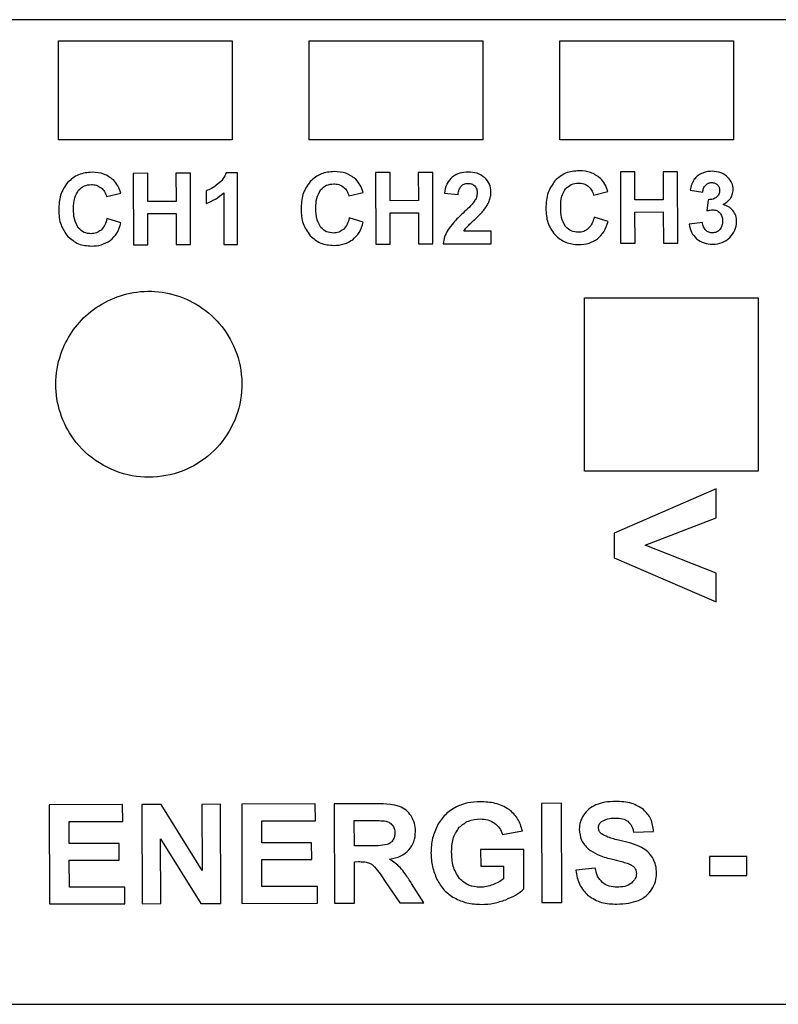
# Model space of a CAD drawing. Header units: millimetres. Extents: x -109 to 103, y 0 to 40.
# Tile 2 of 4: x -51 to -21, y 0 to 40. Entities that reach past the tile are written whole.
import ezdxf

# ---------------------------------------------------------------- set-up
doc = ezdxf.new("R2010")
doc.units = ezdxf.units.MM
doc.layers.get('0').update_dxf_attribs({"linetype": 'CONTINUOUS'})

msp = doc.modelspace()

# ---------------------------------------------------------------- linework, layer by layer
for p, q in [((-42.634, 33.729), (-43.082, 33.728)), ((-42.626, 30.837), (-42.634, 33.729)), ((-43.897, 32.996), (-43.896, 32.495)), ((-28.277, 32.83), (-27.702, 32.969)), ((-24.39, 33.032), (-23.881, 32.947)), ((-47.91, 32.771), (-47.335, 32.91)), ((-43.184, 32.916), (-43.178, 30.836)), ((-38.143, 32.799), (-37.568, 32.938)), ((-34.283, 32.9), (-33.733, 32.847)), ((-23.66, 32.643), (-23.719, 32.193)), ((-47.323, 31.704), (-47.888, 31.881)), ((-37.557, 31.732), (-38.121, 31.909)), ((-27.69, 31.763), (-28.255, 31.94)), ((-32.409, 31.379), (-33.505, 31.376)), ((-32.407, 30.867), (-32.409, 31.379)), ((-23.893, 31.723), (-24.427, 31.657)), ((-43.178, 30.836), (-42.626, 30.837)), ((-34.342, 30.861), (-32.407, 30.867)), ((-37.029, 8.284), (-38.729, 8.279)), ((-38.729, 8.279), (-38.718, 4.279)), ((-37.92, 7.605), (-37.289, 7.606)), ((-37.917, 6.59), (-37.92, 7.605)), ((-31.945, 7.041), (-31.143, 7.193)), ((-26.669, 7.135), (-25.861, 7.173)), ((-37.319, 6.591), (-37.917, 6.59)), ((-31.089, 6.446), (-32.83, 6.441)), ((-32.83, 6.441), (-32.828, 5.767)), ((-31.085, 4.852), (-31.089, 6.446)), ((-37.915, 5.951), (-37.751, 5.952)), ((-37.91, 4.281), (-37.915, 5.951)), ((-32.828, 5.767), (-31.903, 5.769)), ((-31.903, 5.769), (-31.902, 5.262)), ((-28.209, 5.687), (-28.994, 5.609)), ((-36.674, 5.155), (-36.087, 4.286)), ((-35.121, 4.289), (-35.612, 5.068)), ((-38.718, 4.279), (-37.91, 4.281)), ((-36.087, 4.286), (-35.121, 4.289))]:
    msp.add_line(p, q)
msp.add_lwpolyline([(-105.596, 32.55), (-105.596, 7.55), (-105.596, 6.55), (-108.596, 6.55), (-108.596, 1.7, 0.414214), (-107.096, 0.2), (101.118, 0.2, 0.414214), (102.618, 1.7), (102.618, 6.55), (99.618, 6.55), (99.618, 7.55), (99.618, 32.55), (99.618, 33.55), (102.618, 33.55), (102.618, 39.9), (-108.596, 39.9), (-108.596, 33.55), (-105.596, 33.55)], format="xyb", close=True)
for points in [[(-42.839, 39.053), (-42.839, 35.053), (-49.839, 35.053), (-49.839, 39.053)], [(-39.739, 35.053), (-39.739, 39.053), (-32.739, 39.053), (-32.739, 35.053)], [(-29.639, 35.053), (-29.639, 39.053), (-22.639, 39.053), (-22.639, 35.053)], [(-24.893, 33.771), (-25.474, 33.769), (-25.471, 32.636), (-26.611, 32.633), (-26.614, 33.766), (-27.195, 33.764), (-27.187, 30.884), (-26.605, 30.886), (-26.609, 32.145), (-25.47, 32.149), (-25.466, 30.889), (-24.885, 30.891)], [(-46.242, 32.086), (-45.103, 32.089), (-45.099, 30.83), (-44.517, 30.832), (-44.526, 33.712), (-45.107, 33.71), (-45.104, 32.576), (-46.243, 32.573), (-46.247, 33.707), (-46.828, 33.705), (-46.82, 30.825), (-46.238, 30.827)], [(-37.053, 30.853), (-36.472, 30.855), (-36.476, 32.114), (-35.336, 32.118), (-35.332, 30.858), (-34.751, 30.86), (-34.759, 33.74), (-35.341, 33.738), (-35.338, 32.605), (-36.477, 32.601), (-36.48, 33.735), (-37.062, 33.733)], [(-21.65, 28.69), (-21.65, 21.69), (-28.65, 21.69), (-28.65, 28.69)], [(-27.449, 18.208), (-23.333, 16.426), (-23.335, 17.584), (-26.205, 18.717), (-23.338, 19.818), (-23.34, 20.985), (-27.45, 19.199)], [(-49.412, 7.571), (-47.254, 7.577), (-47.256, 8.254), (-50.222, 8.246), (-50.21, 4.246), (-47.168, 4.254), (-47.17, 4.928), (-49.404, 4.922), (-49.408, 6.01), (-47.399, 6.016), (-47.401, 6.69), (-49.409, 6.684)], [(-44.056, 5.592), (-45.701, 8.259), (-46.486, 8.256), (-46.475, 4.256), (-45.724, 4.259), (-45.732, 6.867), (-44.112, 4.263), (-43.301, 4.266), (-43.313, 8.266), (-44.063, 8.263)], [(-41.647, 6.707), (-41.649, 7.594), (-39.491, 7.6), (-39.493, 8.277), (-42.459, 8.268), (-42.447, 4.268), (-39.405, 4.277), (-39.407, 4.951), (-41.642, 4.944), (-41.645, 6.033), (-39.637, 6.039), (-39.639, 6.713)], [(-29.567, 8.305), (-30.375, 8.303), (-30.363, 4.303), (-29.555, 4.305)], [(-23.604, 6.156), (-23.602, 5.39), (-22.096, 5.394), (-22.098, 6.161)]]:
    msp.add_lwpolyline(points, close=True)
for points in [[(-48.49, 33.749), (-48.68, 33.734), (-48.87, 33.719), (-49.037, 33.648)], [(-28.857, 33.809), (-29.047, 33.794), (-29.237, 33.779), (-29.404, 33.708)], [(-49.037, 33.648), (-49.193, 33.581), (-49.33, 33.465), (-49.466, 33.349)], [(-39.27, 33.677), (-39.427, 33.61), (-39.556, 33.499), (-39.699, 33.377)], [(-32.475, 33.271), (-32.516, 33.365), (-32.587, 33.447), (-32.659, 33.528)], [(-29.404, 33.708), (-29.561, 33.641), (-29.697, 33.525), (-29.833, 33.408)], [(-22.851, 33.53), (-22.948, 33.609), (-23.033, 33.68), (-23.137, 33.723)], [(-49.037, 33.021), (-48.963, 33.09), (-48.893, 33.155), (-48.808, 33.194)], [(-39.271, 33.049), (-39.197, 33.118), (-39.127, 33.184), (-39.042, 33.222)], [(-34.198, 33.261), (-34.247, 33.151), (-34.265, 33.026), (-34.283, 32.9)], [(-33.616, 33.193), (-33.578, 33.224), (-33.54, 33.254), (-33.497, 33.272)], [(-33.497, 33.272), (-33.449, 33.291), (-33.395, 33.294), (-33.342, 33.298)], [(-32.413, 32.957), (-32.424, 33.066), (-32.434, 33.175), (-32.475, 33.271)], [(-29.404, 33.08), (-29.33, 33.149), (-29.26, 33.215), (-29.175, 33.253)], [(-23.23, 32.862), (-23.25, 32.817), (-23.283, 32.781), (-23.318, 32.741)], [(-23.466, 32.235), (-23.414, 32.23), (-23.363, 32.225), (-23.317, 32.205)], [(-23.317, 32.205), (-23.271, 32.185), (-23.232, 32.149), (-23.193, 32.114)], [(-22.582, 31.411), (-22.537, 31.519), (-22.525, 31.64), (-22.514, 31.762)], [(-48.809, 31.325), (-48.894, 31.363), (-48.963, 31.43), (-49.036, 31.498)], [(-39.043, 31.353), (-39.127, 31.392), (-39.197, 31.458), (-39.269, 31.527)], [(-29.177, 31.385), (-29.261, 31.423), (-29.332, 31.49), (-29.403, 31.558)], [(-28.892, 31.327), (-28.991, 31.336), (-29.091, 31.345), (-29.177, 31.385)], [(-22.789, 31.115), (-22.709, 31.209), (-22.628, 31.303), (-22.582, 31.411)], [(-49.461, 31.16), (-49.323, 31.042), (-49.194, 30.932), (-49.04, 30.867)], [(-39.695, 31.188), (-39.561, 31.075), (-39.428, 30.961), (-39.273, 30.896)], [(-29.828, 31.22), (-29.69, 31.102), (-29.561, 30.992), (-29.407, 30.927)], [(-23.326, 31.337), (-23.373, 31.315), (-23.428, 31.31), (-23.483, 31.304)], [(-39.273, 30.896), (-39.114, 30.828), (-38.932, 30.814), (-38.751, 30.799)], [(-25.972, 7.668), (-26.039, 7.811), (-26.151, 7.932), (-26.263, 8.053)], [(-33.688, 7.336), (-33.572, 7.434), (-33.456, 7.532), (-33.322, 7.588)], [(-33.322, 7.588), (-33.178, 7.65), (-33.013, 7.662), (-32.847, 7.674)], [(-25.861, 7.173), (-25.881, 7.346), (-25.901, 7.519), (-25.972, 7.668)], [(-28.854, 7.26), (-28.838, 7.107), (-28.821, 6.954), (-28.761, 6.821)], [(-28.082, 7.317), (-28.077, 7.366), (-28.072, 7.415), (-28.051, 7.456)], [(-28.052, 7.185), (-28.071, 7.224), (-28.077, 7.27), (-28.082, 7.317)], [(-27.962, 7.074), (-27.997, 7.109), (-28.032, 7.143), (-28.052, 7.185)], [(-28.761, 6.821), (-28.699, 6.685), (-28.592, 6.571), (-28.484, 6.456)], [(-33.312, 5.006), (-33.447, 5.065), (-33.562, 5.168), (-33.678, 5.272)], [(-26.598, 5.269), (-26.631, 5.201), (-26.688, 5.146), (-26.746, 5.09)], [(-26.549, 5.476), (-26.559, 5.404), (-26.568, 5.332), (-26.598, 5.269)], [(-32.848, 4.918), (-33.009, 4.931), (-33.171, 4.944), (-33.312, 5.006)]]:
    msp.add_open_spline(points, degree=3)
for points, knots in [([(-47.631, 33.439), (-47.753, 33.53), (-48.008, 33.719), (-48.325, 33.739), (-48.49, 33.749)], [-0.1034764, -0.1034764, -0.1034764, -0.1034764, -0.0539088, 0, 0, 0, 0]), ([(-38.724, 33.778), (-38.908, 33.763), (-39.093, 33.748), (-39.26, 33.681), (-39.265, 33.679), (-39.27, 33.677)], [0, 0, 0, 0, 0.06164864, 0.06164864, 0.06350561, 0.06350561, 0.06350561, 0.06350561]), ([(-37.864, 33.468), (-38, 33.569), (-38.119, 33.657), (-38.406, 33.758), (-38.565, 33.768), (-38.724, 33.778)], [0, 0, 0, 0, 0.0564908, 0.0564908, 0.1127988, 0.1127988, 0.1127988, 0.1127988]), ([(-33.329, 33.756), (-33.446, 33.749), (-33.562, 33.743), (-33.779, 33.677), (-33.87, 33.621), (-33.977, 33.556)], [0, 0, 0, 0, 0.03888286, 0.03888286, 0.0779245, 0.0779245, 0.0779245, 0.0779245]), ([(-32.659, 33.528), (-32.768, 33.606), (-32.858, 33.67), (-33.083, 33.744), (-33.206, 33.75), (-33.329, 33.756)], [0, 0, 0, 0, 0.04487145, 0.04487145, 0.08939261, 0.08939261, 0.08939261, 0.08939261]), ([(-27.998, 33.499), (-28.134, 33.6), (-28.252, 33.688), (-28.54, 33.789), (-28.699, 33.799), (-28.857, 33.809)], [0, 0, 0, 0, 0.0564908, 0.0564908, 0.1127988, 0.1127988, 0.1127988, 0.1127988]), ([(-23.504, 33.787), (-23.578, 33.784), (-23.652, 33.78), (-23.795, 33.75), (-23.86, 33.725), (-23.933, 33.696)], [0, 0, 0, 0, 0.02469849, 0.02469849, 0.04944, 0.04944, 0.04944, 0.04944]), ([(-23.137, 33.723), (-23.141, 33.725), (-23.145, 33.726), (-23.259, 33.77), (-23.381, 33.779), (-23.504, 33.787)], [0.0418221, 0.0418221, 0.0418221, 0.0418221, 0.04341542, 0.04341542, 0.08672212, 0.08672212, 0.08672212, 0.08672212]), ([(-49.466, 33.349), (-49.594, 33.164), (-49.698, 33.016), (-49.816, 32.64), (-49.825, 32.435), (-49.834, 32.231)], [0, 0, 0, 0, 0.0750985, 0.0750985, 0.149436, 0.149436, 0.149436, 0.149436]), ([(-47.335, 32.91), (-47.367, 33.008), (-47.399, 33.106), (-47.496, 33.285), (-47.556, 33.354), (-47.631, 33.439)], [0, 0, 0, 0, 0.03443763, 0.03443763, 0.06921504, 0.06921504, 0.06921504, 0.06921504]), ([(-43.082, 33.728), (-43.121, 33.641), (-43.203, 33.462), (-43.351, 33.333), (-43.428, 33.266)], [-0.06479705, -0.06479705, -0.06479705, -0.06479705, -0.03358996, 0, 0, 0, 0]), ([(-39.699, 33.377), (-39.828, 33.192), (-39.931, 33.044), (-40.05, 32.668), (-40.058, 32.463), (-40.067, 32.259)], [0, 0, 0, 0, 0.0750985, 0.0750985, 0.1494359, 0.1494359, 0.1494359, 0.1494359]), ([(-37.568, 32.938), (-37.6, 33.036), (-37.632, 33.135), (-37.73, 33.313), (-37.79, 33.382), (-37.864, 33.468)], [0, 0, 0, 0, 0.03443761, 0.03443761, 0.069215, 0.069215, 0.069215, 0.069215]), ([(-33.977, 33.556), (-34.055, 33.472), (-34.141, 33.38), (-34.193, 33.272), (-34.198, 33.261)], [-0.08208604, -0.08208604, -0.08208604, -0.08208604, -0.04493547, -0.04104302, -0.04104302, -0.04104302, -0.04104302]), ([(-29.833, 33.408), (-29.94, 33.254), (-30.174, 32.919), (-30.191, 32.51), (-30.201, 32.29)], [-0.1331921, -0.1331921, -0.1331921, -0.1331921, -0.0717141, 0, 0, 0, 0]), ([(-27.702, 32.969), (-27.736, 33.075), (-27.8, 33.272), (-27.935, 33.427), (-27.998, 33.499)], [-0.06803744, -0.06803744, -0.06803744, -0.06803744, -0.03145565, 0, 0, 0, 0]), ([(-24.231, 33.45), (-24.265, 33.39), (-24.339, 33.259), (-24.372, 33.112), (-24.39, 33.032)], [-0.04992156, -0.04992156, -0.04992156, -0.04992156, -0.02713865, 0, 0, 0, 0]), ([(-23.933, 33.696), (-23.991, 33.665), (-24.049, 33.634), (-24.149, 33.552), (-24.188, 33.504), (-24.231, 33.45)], [0, 0, 0, 0, 0.02193067, 0.02193067, 0.04389615, 0.04389615, 0.04389615, 0.04389615]), ([(-22.647, 33.051), (-22.658, 33.145), (-22.667, 33.231), (-22.736, 33.39), (-22.793, 33.46), (-22.851, 33.53)], [0, 0, 0, 0, 0.03152782, 0.03152782, 0.06301549, 0.06301549, 0.06301549, 0.06301549]), ([(-49.235, 32.276), (-49.233, 32.428), (-49.229, 32.694), (-49.095, 32.923), (-49.037, 33.021)], [-0.08693858, -0.08693858, -0.08693858, -0.08693858, -0.03735131, 0, 0, 0, 0]), ([(-48.808, 33.194), (-48.807, 33.194), (-48.806, 33.195), (-48.718, 33.234), (-48.618, 33.243), (-48.518, 33.252)], [0.03375057, 0.03375057, 0.03375057, 0.03375057, 0.03425224, 0.03425224, 0.06849022, 0.06849022, 0.06849022, 0.06849022]), ([(-48.518, 33.252), (-48.447, 33.248), (-48.376, 33.243), (-48.244, 33.201), (-48.187, 33.164), (-48.124, 33.124)], [0, 0, 0, 0, 0.02383297, 0.02383297, 0.04770661, 0.04770661, 0.04770661, 0.04770661]), ([(-48.124, 33.124), (-48.074, 33.076), (-47.972, 32.977), (-47.931, 32.841), (-47.91, 32.771)], [-0.04656695, -0.04656695, -0.04656695, -0.04656695, -0.02392543, 0, 0, 0, 0]), ([(-43.428, 33.266), (-43.507, 33.206), (-43.652, 33.097), (-43.82, 33.028), (-43.897, 32.996)], [-0.06029462, -0.06029462, -0.06029462, -0.06029462, -0.02751081, 0, 0, 0, 0]), ([(-39.468, 32.304), (-39.466, 32.437), (-39.465, 32.57), (-39.403, 32.824), (-39.347, 32.919), (-39.271, 33.049)], [0, 0, 0, 0, 0.04441989, 0.04441989, 0.09021302, 0.09021302, 0.09021302, 0.09021302]), ([(-39.042, 33.222), (-39.041, 33.223), (-39.039, 33.223), (-38.951, 33.262), (-38.852, 33.271), (-38.752, 33.28)], [0.03375064, 0.03375064, 0.03375064, 0.03375064, 0.0342524, 0.0342524, 0.06849052, 0.06849052, 0.06849052, 0.06849052]), ([(-38.752, 33.28), (-38.681, 33.276), (-38.609, 33.272), (-38.477, 33.229), (-38.421, 33.193), (-38.358, 33.152)], [0, 0, 0, 0, 0.02383294, 0.02383294, 0.04770654, 0.04770654, 0.04770654, 0.04770654]), ([(-38.358, 33.152), (-38.304, 33.1), (-38.255, 33.053), (-38.184, 32.935), (-38.164, 32.867), (-38.143, 32.799)], [0, 0, 0, 0, 0.02483375, 0.02483375, 0.04963178, 0.04963178, 0.04963178, 0.04963178]), ([(-33.733, 32.847), (-33.727, 32.919), (-33.717, 33.044), (-33.647, 33.148), (-33.616, 33.193)], [-0.04120108, -0.04120108, -0.04120108, -0.04120108, -0.01780195, 0, 0, 0, 0]), ([(-33.342, 33.298), (-33.291, 33.295), (-33.24, 33.293), (-33.148, 33.261), (-33.111, 33.233), (-33.067, 33.2)], [0, 0, 0, 0, 0.01696921, 0.01696921, 0.03405274, 0.03405274, 0.03405274, 0.03405274]), ([(-33.067, 33.2), (-33.033, 33.153), (-33.005, 33.116), (-32.973, 33.021), (-32.97, 32.969), (-32.967, 32.916)], [0, 0, 0, 0, 0.01925817, 0.01925817, 0.03832255, 0.03832255, 0.03832255, 0.03832255]), ([(-32.482, 32.586), (-32.462, 32.646), (-32.421, 32.766), (-32.416, 32.893), (-32.413, 32.957)], [-0.04205987, -0.04205987, -0.04205987, -0.04205987, -0.02118019, 0, 0, 0, 0]), ([(-29.602, 32.335), (-29.6, 32.487), (-29.596, 32.754), (-29.462, 32.982), (-29.404, 33.08)], [-0.08693856, -0.08693856, -0.08693856, -0.08693856, -0.03735129, 0, 0, 0, 0]), ([(-29.175, 33.253), (-29.174, 33.254), (-29.173, 33.254), (-29.085, 33.293), (-28.985, 33.302), (-28.885, 33.312)], [0.03375035, 0.03375035, 0.03375035, 0.03375035, 0.03425182, 0.03425182, 0.06848938, 0.06848938, 0.06848938, 0.06848938]), ([(-28.885, 33.312), (-28.814, 33.307), (-28.743, 33.303), (-28.611, 33.261), (-28.554, 33.224), (-28.491, 33.183)], [0, 0, 0, 0, 0.02383296, 0.02383296, 0.04770658, 0.04770658, 0.04770658, 0.04770658]), ([(-28.491, 33.183), (-28.441, 33.135), (-28.339, 33.036), (-28.298, 32.9), (-28.277, 32.83)], [-0.04656697, -0.04656697, -0.04656697, -0.04656697, -0.02392545, 0, 0, 0, 0]), ([(-23.881, 32.947), (-23.873, 33), (-23.865, 33.053), (-23.825, 33.15), (-23.796, 33.187), (-23.76, 33.234)], [0, 0, 0, 0, 0.01792099, 0.01792099, 0.03604771, 0.03604771, 0.03604771, 0.03604771]), ([(-23.76, 33.234), (-23.724, 33.263), (-23.689, 33.292), (-23.609, 33.325), (-23.564, 33.329), (-23.518, 33.333)], [0, 0, 0, 0, 0.01522282, 0.01522282, 0.03044549, 0.03044549, 0.03044549, 0.03044549]), ([(-23.518, 33.333), (-23.474, 33.33), (-23.388, 33.325), (-23.321, 33.272), (-23.288, 33.247)], [-0.02785667, -0.02785667, -0.02785667, -0.02785667, -0.01330536, 0, 0, 0, 0]), ([(-23.288, 33.247), (-23.263, 33.215), (-23.21, 33.147), (-23.204, 33.061), (-23.201, 33.016)], [-0.02806442, -0.02806442, -0.02806442, -0.02806442, -0.01471292, 0, 0, 0, 0]), ([(-23.201, 33.016), (-23.205, 32.963), (-23.209, 32.911), (-23.229, 32.864), (-23.23, 32.863), (-23.23, 32.862)], [0, 0, 0, 0, 0.01751893, 0.01751893, 0.01795773, 0.01795773, 0.01795773, 0.01795773]), ([(-23.06, 32.445), (-22.947, 32.517), (-22.834, 32.589), (-22.738, 32.726), (-22.712, 32.773), (-22.671, 32.913), (-22.659, 32.982), (-22.647, 33.051)], [0, 0, 0, 0, 0.04467992, 0.04467992, 0.0610764, 0.0610764, 0.07522486, 0.07522486, 0.07522486, 0.07522486]), ([(-43.896, 32.495), (-43.765, 32.546), (-43.635, 32.597), (-43.398, 32.737), (-43.293, 32.824), (-43.184, 32.916)], [0, 0, 0, 0, 0.04655965, 0.04655965, 0.09313059, 0.09313059, 0.09313059, 0.09313059]), ([(-33.08, 32.578), (-33.16, 32.483), (-33.214, 32.418), (-33.375, 32.254), (-33.456, 32.18), (-33.537, 32.105)], [0, 0, 0, 0, 0.04114501, 0.04114501, 0.07863459, 0.07863459, 0.07863459, 0.07863459]), ([(-32.967, 32.916), (-32.974, 32.85), (-32.979, 32.795), (-33.018, 32.682), (-33.049, 32.63), (-33.08, 32.578)], [0, 0, 0, 0, 0.02198908, 0.02198908, 0.04385882, 0.04385882, 0.04385882, 0.04385882]), ([(-32.702, 32.217), (-32.656, 32.279), (-32.57, 32.394), (-32.51, 32.525), (-32.482, 32.586)], [-0.04785143, -0.04785143, -0.04785143, -0.04785143, -0.02236675, 0, 0, 0, 0]), ([(-23.318, 32.741), (-23.365, 32.712), (-23.469, 32.645), (-23.592, 32.644), (-23.66, 32.643)], [-0.04018952, -0.04018952, -0.04018952, -0.04018952, -0.02206543, 0, 0, 0, 0]), ([(-49.834, 32.231), (-49.822, 32.021), (-49.8, 31.627), (-49.569, 31.309), (-49.461, 31.16)], [-0.1283372, -0.1283372, -0.1283372, -0.1283372, -0.0600316, 0, 0, 0, 0]), ([(-49.036, 31.498), (-49.113, 31.635), (-49.169, 31.733), (-49.231, 31.999), (-49.233, 32.137), (-49.235, 32.276)], [0, 0, 0, 0, 0.0524169, 0.0524169, 0.1029688, 0.1029688, 0.1029688, 0.1029688]), ([(-40.067, 32.259), (-40.056, 32.062), (-40.045, 31.865), (-39.925, 31.505), (-39.821, 31.362), (-39.695, 31.188)], [0, 0, 0, 0, 0.0657525, 0.0657525, 0.1319892, 0.1319892, 0.1319892, 0.1319892]), ([(-39.269, 31.527), (-39.327, 31.628), (-39.462, 31.867), (-39.466, 32.144), (-39.468, 32.304)], [-0.0904134, -0.0904134, -0.0904134, -0.0904134, -0.05223673, 0, 0, 0, 0]), ([(-33.062, 31.849), (-32.987, 31.918), (-32.861, 32.035), (-32.748, 32.165), (-32.702, 32.217)], [-0.05730176, -0.05730176, -0.05730176, -0.05730176, -0.02329869, 0, 0, 0, 0]), ([(-30.201, 32.29), (-30.19, 32.093), (-30.179, 31.896), (-30.058, 31.537), (-29.955, 31.394), (-29.828, 31.22)], [0, 0, 0, 0, 0.0657525, 0.0657525, 0.1319892, 0.1319892, 0.1319892, 0.1319892]), ([(-29.403, 31.558), (-29.48, 31.695), (-29.536, 31.793), (-29.598, 32.058), (-29.6, 32.197), (-29.602, 32.335)], [0, 0, 0, 0, 0.0524169, 0.0524169, 0.1029688, 0.1029688, 0.1029688, 0.1029688]), ([(-23.719, 32.193), (-23.674, 32.205), (-23.591, 32.227), (-23.505, 32.233), (-23.466, 32.235)], [-0.02859219, -0.02859219, -0.02859219, -0.02859219, -0.01298392, 0, 0, 0, 0]), ([(-22.664, 32.208), (-22.718, 32.264), (-22.829, 32.378), (-22.982, 32.422), (-23.06, 32.445)], [-0.05210675, -0.05210675, -0.05210675, -0.05210675, -0.02652627, 0, 0, 0, 0]), ([(-22.514, 31.762), (-22.519, 31.843), (-22.525, 31.924), (-22.574, 32.073), (-22.617, 32.137), (-22.664, 32.208)], [0, 0, 0, 0, 0.02701507, 0.02701507, 0.05406676, 0.05406676, 0.05406676, 0.05406676]), ([(-47.888, 31.881), (-47.91, 31.794), (-47.932, 31.707), (-48.01, 31.55), (-48.061, 31.492), (-48.126, 31.416)], [0, 0, 0, 0, 0.02982897, 0.02982897, 0.06015404, 0.06015404, 0.06015404, 0.06015404]), ([(-38.121, 31.909), (-38.144, 31.822), (-38.166, 31.736), (-38.244, 31.579), (-38.294, 31.52), (-38.36, 31.445)], [0, 0, 0, 0, 0.02982896, 0.02982896, 0.06015401, 0.06015401, 0.06015401, 0.06015401]), ([(-33.537, 32.105), (-33.67, 31.98), (-33.898, 31.767), (-34.08, 31.516), (-34.155, 31.413)], [-0.1033745, -0.1033745, -0.1033745, -0.1033745, -0.0425035, 0, 0, 0, 0]), ([(-33.392, 31.53), (-33.354, 31.57), (-33.247, 31.68), (-33.134, 31.783), (-33.062, 31.849)], [-0.05103091, -0.05103091, -0.05103091, -0.05103091, -0.03245098, 0, 0, 0, 0]), ([(-28.255, 31.94), (-28.277, 31.854), (-28.299, 31.767), (-28.378, 31.61), (-28.428, 31.552), (-28.493, 31.476)], [0, 0, 0, 0, 0.02982897, 0.02982897, 0.06015403, 0.06015403, 0.06015403, 0.06015403]), ([(-28.12, 31.062), (-28.025, 31.153), (-27.823, 31.35), (-27.737, 31.619), (-27.69, 31.763)], [-0.09264609, -0.09264609, -0.09264609, -0.09264609, -0.04951437, 0, 0, 0, 0]), ([(-23.08, 31.784), (-23.083, 31.72), (-23.086, 31.657), (-23.123, 31.539), (-23.156, 31.492), (-23.196, 31.434)], [0, 0, 0, 0, 0.02133192, 0.02133192, 0.04281732, 0.04281732, 0.04281732, 0.04281732]), ([(-23.193, 32.114), (-23.16, 32.068), (-23.09, 31.97), (-23.083, 31.849), (-23.08, 31.784)], [-0.03943435, -0.03943435, -0.03943435, -0.03943435, -0.02096868, 0, 0, 0, 0]), ([(-48.126, 31.416), (-48.185, 31.373), (-48.303, 31.286), (-48.45, 31.274), (-48.524, 31.268)], [-0.04807465, -0.04807465, -0.04807465, -0.04807465, -0.02430339, 0, 0, 0, 0]), ([(-47.753, 31.002), (-47.658, 31.093), (-47.456, 31.29), (-47.369, 31.56), (-47.323, 31.704)], [-0.09264601, -0.09264601, -0.09264601, -0.09264601, -0.04951437, 0, 0, 0, 0]), ([(-38.36, 31.445), (-38.418, 31.402), (-38.537, 31.314), (-38.684, 31.302), (-38.758, 31.296)], [-0.04807465, -0.04807465, -0.04807465, -0.04807465, -0.02430339, 0, 0, 0, 0]), ([(-37.986, 31.03), (-37.892, 31.122), (-37.689, 31.318), (-37.603, 31.588), (-37.557, 31.732)], [-0.09264593, -0.09264593, -0.09264593, -0.09264593, -0.04951437, 0, 0, 0, 0]), ([(-34.155, 31.413), (-34.202, 31.325), (-34.295, 31.151), (-34.327, 30.957), (-34.342, 30.861)], [-0.06510897, -0.06510897, -0.06510897, -0.06510897, -0.03222585, 0, 0, 0, 0]), ([(-33.505, 31.376), (-33.489, 31.402), (-33.455, 31.456), (-33.414, 31.504), (-33.392, 31.53)], [-0.02117856, -0.02117856, -0.02117856, -0.02117856, -0.01111369, 0, 0, 0, 0]), ([(-28.493, 31.476), (-28.552, 31.433), (-28.67, 31.346), (-28.817, 31.334), (-28.892, 31.327)], [-0.04807465, -0.04807465, -0.04807465, -0.04807465, -0.02430339, 0, 0, 0, 0]), ([(-24.427, 31.657), (-24.405, 31.542), (-24.361, 31.317), (-24.204, 31.151), (-24.127, 31.069)], [-0.07467343, -0.07467343, -0.07467343, -0.07467343, -0.03663576, 0, 0, 0, 0]), ([(-23.754, 31.411), (-23.789, 31.453), (-23.862, 31.545), (-23.882, 31.661), (-23.893, 31.723)], [-0.03848606, -0.03848606, -0.03848606, -0.03848606, -0.02070119, 0, 0, 0, 0]), ([(-23.483, 31.304), (-23.534, 31.308), (-23.635, 31.317), (-23.715, 31.38), (-23.754, 31.411)], [-0.03308118, -0.03308118, -0.03308118, -0.03308118, -0.01643708, 0, 0, 0, 0]), ([(-23.196, 31.434), (-23.236, 31.397), (-23.277, 31.359), (-23.325, 31.337), (-23.325, 31.337), (-23.326, 31.337)], [0, 0, 0, 0, 0.0184906, 0.0184906, 0.01860234, 0.01860234, 0.01860234, 0.01860234]), ([(-48.524, 31.268), (-48.623, 31.277), (-48.722, 31.286), (-48.808, 31.324), (-48.809, 31.325), (-48.809, 31.325)], [0, 0, 0, 0, 0.03300081, 0.03300081, 0.03332284, 0.03332284, 0.03332284, 0.03332284]), ([(-48.517, 30.771), (-48.38, 30.778), (-48.243, 30.786), (-47.987, 30.861), (-47.88, 30.925), (-47.753, 31.002)], [0, 0, 0, 0, 0.04578731, 0.04578731, 0.09182103, 0.09182103, 0.09182103, 0.09182103]), ([(-38.758, 31.296), (-38.857, 31.305), (-38.955, 31.314), (-39.041, 31.353), (-39.042, 31.353), (-39.043, 31.353)], [0, 0, 0, 0, 0.03300079, 0.03300079, 0.03332284, 0.03332284, 0.03332284, 0.03332284]), ([(-38.751, 30.799), (-38.606, 30.807), (-38.332, 30.822), (-38.097, 30.963), (-37.986, 31.03)], [-0.08996525, -0.08996525, -0.08996525, -0.08996525, -0.04252501, 0, 0, 0, 0]), ([(-28.884, 30.83), (-28.74, 30.838), (-28.465, 30.853), (-28.231, 30.995), (-28.12, 31.062)], [-0.08996501, -0.08996501, -0.08996501, -0.08996501, -0.04252501, 0, 0, 0, 0]), ([(-24.127, 31.069), (-24.023, 30.997), (-23.932, 30.934), (-23.715, 30.861), (-23.596, 30.853), (-23.478, 30.846)], [0, 0, 0, 0, 0.04199144, 0.04199144, 0.08387645, 0.08387645, 0.08387645, 0.08387645]), ([(-23.478, 30.846), (-23.347, 30.857), (-23.09, 30.878), (-22.888, 31.037), (-22.789, 31.115)], [-0.08381974, -0.08381974, -0.08381974, -0.08381974, -0.04109647, 0, 0, 0, 0]), ([(-49.04, 30.867), (-49.037, 30.866), (-49.034, 30.865), (-48.874, 30.8), (-48.695, 30.785), (-48.517, 30.771)], [0.06044257, 0.06044257, 0.06044257, 0.06044257, 0.06154382, 0.06154382, 0.1230496, 0.1230496, 0.1230496, 0.1230496]), ([(-29.407, 30.927), (-29.404, 30.926), (-29.401, 30.925), (-29.241, 30.859), (-29.063, 30.845), (-28.884, 30.83)], [0.06044262, 0.06044262, 0.06044262, 0.06044262, 0.0615439, 0.0615439, 0.12304976, 0.12304976, 0.12304976, 0.12304976]), ([(-49.95, 25.2), (-49.95, 24.415), (-49.696, 23.632), (-48.675, 22.226), (-47.811, 21.682), (-45.975, 21.347), (-45.018, 21.526), (-43.479, 22.47), (-42.895, 23.217), (-42.348, 24.942), (-42.407, 25.918), (-43.123, 27.492), (-43.706, 28.116), (-45.107, 28.871), (-45.909, 29.019), (-47.403, 28.825), (-48.096, 28.516), (-49.148, 27.61), (-49.532, 27.043), (-49.881, 26.027), (-49.95, 25.613), (-49.95, 25.2)], [-2.345473, -2.345473, -2.345473, -2.345473, -2.111009, -2.111009, -1.826523, -1.826523, -1.553747, -1.553747, -1.287245, -1.287245, -1.013362, -1.013362, -0.770854, -0.770854, -0.538299, -0.538299, -0.320959, -0.320959, -0.123446, -0.123446, 0, 0, 0, 0]), ([(-32.849, 8.364), (-33.015, 8.358), (-33.181, 8.353), (-33.502, 8.288), (-33.638, 8.232), (-33.807, 8.162)], [0, 0, 0, 0, 0.04973106, 0.04973106, 0.0999181, 0.0999181, 0.0999181, 0.0999181]), ([(-31.685, 8.055), (-31.887, 8.167), (-32.043, 8.253), (-32.436, 8.352), (-32.643, 8.358), (-32.849, 8.364)], [0, 0, 0, 0, 0.069216, 0.069216, 0.1374054, 0.1374054, 0.1374054, 0.1374054]), ([(-27.398, 8.38), (-27.542, 8.375), (-27.811, 8.367), (-28.066, 8.279), (-28.185, 8.238)], [-0.08034205, -0.08034205, -0.08034205, -0.08034205, -0.03746535, 0, 0, 0, 0]), ([(-26.263, 8.053), (-26.417, 8.149), (-26.763, 8.363), (-27.171, 8.374), (-27.398, 8.38)], [-0.1199646, -0.1199646, -0.1199646, -0.1199646, -0.0665101, 0, 0, 0, 0]), ([(-36.097, 8.179), (-36.223, 8.21), (-36.528, 8.285), (-36.844, 8.284), (-37.029, 8.284)], [-0.09409825, -0.09409825, -0.09409825, -0.09409825, -0.05542025, 0, 0, 0, 0]), ([(-35.631, 7.797), (-35.694, 7.881), (-35.817, 8.048), (-36.005, 8.135), (-36.097, 8.179)], [-0.06113205, -0.06113205, -0.06113205, -0.06113205, -0.03014138, 0, 0, 0, 0]), ([(-33.807, 8.162), (-33.964, 8.066), (-34.277, 7.877), (-34.474, 7.568), (-34.571, 7.415)], [-0.1081757, -0.1081757, -0.1081757, -0.1081757, -0.0536836, 0, 0, 0, 0]), ([(-31.143, 7.193), (-31.195, 7.366), (-31.296, 7.703), (-31.557, 7.939), (-31.685, 8.055)], [-0.1035492, -0.1035492, -0.1035492, -0.1035492, -0.050684, 0, 0, 0, 0]), ([(-28.185, 8.238), (-28.286, 8.188), (-28.483, 8.09), (-28.617, 7.916), (-28.683, 7.832)], [-0.06503747, -0.06503747, -0.06503747, -0.06503747, -0.03156221, 0, 0, 0, 0]), ([(-37.289, 7.606), (-37.191, 7.607), (-37.093, 7.608), (-36.883, 7.605), (-36.808, 7.6), (-36.7, 7.594)], [0, 0, 0, 0, 0.0294943, 0.0294943, 0.06291018, 0.06291018, 0.06291018, 0.06291018]), ([(-36.7, 7.594), (-36.642, 7.582), (-36.584, 7.569), (-36.482, 7.518), (-36.442, 7.481), (-36.395, 7.438)], [0, 0, 0, 0, 0.01773822, 0.01773822, 0.03556418, 0.03556418, 0.03556418, 0.03556418]), ([(-35.454, 7.167), (-35.461, 7.281), (-35.475, 7.504), (-35.58, 7.7), (-35.631, 7.797)], [-0.06608545, -0.06608545, -0.06608545, -0.06608545, -0.03230961, 0, 0, 0, 0]), ([(-32.847, 7.674), (-32.743, 7.669), (-32.639, 7.664), (-32.444, 7.609), (-32.362, 7.561), (-32.264, 7.505)], [0, 0, 0, 0, 0.03126212, 0.03126212, 0.06267115, 0.06267115, 0.06267115, 0.06267115]), ([(-28.683, 7.832), (-28.733, 7.743), (-28.782, 7.654), (-28.84, 7.463), (-28.847, 7.363), (-28.854, 7.26)], [0, 0, 0, 0, 0.03060135, 0.03060135, 0.06120888, 0.06120888, 0.06120888, 0.06120888]), ([(-28.051, 7.456), (-28.051, 7.457), (-28.051, 7.457), (-28.039, 7.479), (-28.024, 7.498), (-27.991, 7.533), (-27.973, 7.549), (-27.955, 7.565)], [0.01503245, 0.01503245, 0.01503245, 0.01503245, 0.01511081, 0.01511081, 0.02296643, 0.02296643, 0.03069633, 0.03069633, 0.03069633, 0.03069633]), ([(-27.955, 7.565), (-27.878, 7.607), (-27.707, 7.701), (-27.511, 7.708), (-27.404, 7.711)], [-0.0576839, -0.0576839, -0.0576839, -0.0576839, -0.03158562, 0, 0, 0, 0]), ([(-27.404, 7.711), (-27.302, 7.709), (-27.12, 7.706), (-26.962, 7.617), (-26.892, 7.578)], [-0.05363442, -0.05363442, -0.05363442, -0.05363442, -0.02360092, 0, 0, 0, 0]), ([(-26.892, 7.578), (-26.84, 7.521), (-26.723, 7.396), (-26.688, 7.228), (-26.669, 7.135)], [-0.05045491, -0.05045491, -0.05045491, -0.05045491, -0.02772598, 0, 0, 0, 0]), ([(-36.395, 7.438), (-36.359, 7.385), (-36.329, 7.341), (-36.293, 7.231), (-36.29, 7.172), (-36.287, 7.113)], [0, 0, 0, 0, 0.01931281, 0.01931281, 0.0385161, 0.0385161, 0.0385161, 0.0385161]), ([(-35.717, 6.423), (-35.64, 6.53), (-35.481, 6.752), (-35.463, 7.025), (-35.454, 7.167)], [-0.08035513, -0.08035513, -0.08035513, -0.08035513, -0.04162742, 0, 0, 0, 0]), ([(-34.571, 7.415), (-34.647, 7.244), (-34.804, 6.89), (-34.821, 6.503), (-34.83, 6.304)], [-0.114997, -0.114997, -0.114997, -0.114997, -0.0593664, 0, 0, 0, 0]), ([(-33.998, 6.339), (-33.992, 6.52), (-33.986, 6.702), (-33.888, 7.038), (-33.801, 7.168), (-33.688, 7.336)], [0, 0, 0, 0, 0.0544247, 0.0544247, 0.1097563, 0.1097563, 0.1097563, 0.1097563]), ([(-32.264, 7.505), (-32.192, 7.442), (-32.046, 7.315), (-31.979, 7.133), (-31.945, 7.041)], [-0.05716303, -0.05716303, -0.05716303, -0.05716303, -0.02904014, 0, 0, 0, 0]), ([(-36.368, 6.812), (-36.399, 6.774), (-36.429, 6.737), (-36.504, 6.68), (-36.549, 6.661), (-36.593, 6.642)], [0, 0, 0, 0, 0.01493323, 0.01493323, 0.0298612, 0.0298612, 0.0298612, 0.0298612]), ([(-36.287, 7.113), (-36.289, 7.059), (-36.291, 7.006), (-36.317, 6.906), (-36.34, 6.863), (-36.368, 6.812)], [0, 0, 0, 0, 0.01597304, 0.01597304, 0.03203966, 0.03203966, 0.03203966, 0.03203966]), ([(-27.219, 6.809), (-27.382, 6.845), (-27.642, 6.902), (-27.875, 7.027), (-27.962, 7.074)], [-0.07920765, -0.07920765, -0.07920765, -0.07920765, -0.0292856, 0, 0, 0, 0]), ([(-26.346, 6.523), (-26.507, 6.593), (-26.623, 6.643), (-26.92, 6.738), (-27.069, 6.773), (-27.219, 6.809)], [0, 0, 0, 0, 0.0526571, 0.0526571, 0.1034185, 0.1034185, 0.1034185, 0.1034185]), ([(-36.593, 6.642), (-36.727, 6.62), (-36.82, 6.604), (-37.076, 6.589), (-37.197, 6.59), (-37.319, 6.591)], [0, 0, 0, 0, 0.04070826, 0.04070826, 0.07737688, 0.07737688, 0.07737688, 0.07737688]), ([(-36.507, 6.051), (-36.347, 6.081), (-36.051, 6.137), (-35.822, 6.333), (-35.717, 6.423)], [-0.08868923, -0.08868923, -0.08868923, -0.08868923, -0.04076287, 0, 0, 0, 0]), ([(-28.484, 6.456), (-28.367, 6.378), (-28.087, 6.192), (-27.761, 6.11), (-27.571, 6.063)], [-0.09998401, -0.09998401, -0.09998401, -0.09998401, -0.05809183, 0, 0, 0, 0]), ([(-25.903, 6.118), (-25.962, 6.2), (-26.082, 6.365), (-26.257, 6.47), (-26.346, 6.523)], [-0.06060876, -0.06060876, -0.06060876, -0.06060876, -0.03071286, 0, 0, 0, 0]), ([(-36.074, 5.716), (-36.137, 5.777), (-36.269, 5.904), (-36.425, 6), (-36.507, 6.051)], [-0.05488679, -0.05488679, -0.05488679, -0.05488679, -0.02878512, 0, 0, 0, 0]), ([(-34.83, 6.304), (-34.82, 6.117), (-34.801, 5.748), (-34.661, 5.407), (-34.592, 5.239)], [-0.1098023, -0.1098023, -0.1098023, -0.1098023, -0.0540698, 0, 0, 0, 0]), ([(-33.678, 5.272), (-33.795, 5.454), (-33.884, 5.592), (-33.985, 5.953), (-33.991, 6.146), (-33.998, 6.339)], [0, 0, 0, 0, 0.0649602, 0.0649602, 0.1286728, 0.1286728, 0.1286728, 0.1286728]), ([(-27.571, 6.063), (-27.433, 6.029), (-27.216, 5.977), (-27.002, 5.913), (-26.924, 5.89)], [-0.0669909, -0.0669909, -0.0669909, -0.0669909, -0.02424015, 0, 0, 0, 0]), ([(-25.742, 5.482), (-25.746, 5.593), (-25.751, 5.705), (-25.804, 5.919), (-25.849, 6.009), (-25.903, 6.118)], [0, 0, 0, 0, 0.033592, 0.033592, 0.06739295, 0.06739295, 0.06739295, 0.06739295]), ([(-37.751, 5.952), (-37.682, 5.952), (-37.614, 5.952), (-37.475, 5.938), (-37.421, 5.926), (-37.344, 5.908)], [0, 0, 0, 0, 0.02060315, 0.02060315, 0.04214343, 0.04214343, 0.04214343, 0.04214343]), ([(-37.344, 5.908), (-37.295, 5.886), (-37.253, 5.868), (-37.172, 5.812), (-37.137, 5.777), (-37.101, 5.742)], [0, 0, 0, 0, 0.01617693, 0.01617693, 0.03227073, 0.03227073, 0.03227073, 0.03227073]), ([(-37.101, 5.742), (-37.015, 5.636), (-36.956, 5.563), (-36.808, 5.357), (-36.741, 5.256), (-36.674, 5.155)], [0, 0, 0, 0, 0.04092497, 0.04092497, 0.07827736, 0.07827736, 0.07827736, 0.07827736]), ([(-35.612, 5.068), (-35.696, 5.202), (-35.836, 5.428), (-36.005, 5.633), (-36.074, 5.716)], [-0.0796394, -0.0796394, -0.0796394, -0.0796394, -0.0323221, 0, 0, 0, 0]), ([(-28.994, 5.609), (-28.958, 5.403), (-28.891, 5.015), (-28.629, 4.724), (-28.506, 4.588)], [-0.1152023, -0.1152023, -0.1152023, -0.1152023, -0.0539428, 0, 0, 0, 0]), ([(-27.919, 5.107), (-28.002, 5.2), (-28.066, 5.272), (-28.161, 5.469), (-28.185, 5.578), (-28.209, 5.687)], [0, 0, 0, 0, 0.03736372, 0.03736372, 0.07419646, 0.07419646, 0.07419646, 0.07419646]), ([(-26.924, 5.89), (-26.863, 5.868), (-26.755, 5.828), (-26.67, 5.751), (-26.633, 5.718)], [-0.03410826, -0.03410826, -0.03410826, -0.03410826, -0.01473917, 0, 0, 0, 0]), ([(-26.633, 5.718), (-26.607, 5.68), (-26.583, 5.645), (-26.555, 5.565), (-26.552, 5.52), (-26.549, 5.476)], [0, 0, 0, 0, 0.0137975, 0.0137975, 0.02757936, 0.02757936, 0.02757936, 0.02757936]), ([(-34.592, 5.239), (-34.504, 5.086), (-34.329, 4.78), (-34.035, 4.585), (-33.889, 4.488)], [-0.1041676, -0.1041676, -0.1041676, -0.1041676, -0.0518938, 0, 0, 0, 0]), ([(-31.902, 5.262), (-31.975, 5.21), (-32.038, 5.165), (-32.185, 5.084), (-32.262, 5.052), (-32.339, 5.019)], [0, 0, 0, 0, 0.02688292, 0.02688292, 0.05367596, 0.05367596, 0.05367596, 0.05367596]), ([(-25.931, 4.837), (-25.875, 4.939), (-25.765, 5.14), (-25.749, 5.368), (-25.742, 5.482)], [-0.06787355, -0.06787355, -0.06787355, -0.06787355, -0.03362856, 0, 0, 0, 0]), ([(-32.339, 5.019), (-32.423, 4.99), (-32.588, 4.932), (-32.762, 4.923), (-32.848, 4.918)], [-0.05208078, -0.05208078, -0.05208078, -0.05208078, -0.02553091, 0, 0, 0, 0]), ([(-31.819, 4.418), (-31.686, 4.473), (-31.553, 4.528), (-31.305, 4.672), (-31.209, 4.75), (-31.085, 4.852)], [0, 0, 0, 0, 0.04314292, 0.04314292, 0.08696254, 0.08696254, 0.08696254, 0.08696254]), ([(-27.333, 4.923), (-27.439, 4.928), (-27.546, 4.932), (-27.742, 4.992), (-27.822, 5.043), (-27.919, 5.107)], [0, 0, 0, 0, 0.03187382, 0.03187382, 0.0640187, 0.0640187, 0.0640187, 0.0640187]), ([(-26.746, 5.09), (-26.847, 5.029), (-26.924, 4.982), (-27.122, 4.929), (-27.228, 4.926), (-27.333, 4.923)], [0, 0, 0, 0, 0.03553719, 0.03553719, 0.0703638, 0.0703638, 0.0703638, 0.0703638]), ([(-26.47, 4.389), (-26.362, 4.443), (-26.255, 4.497), (-26.075, 4.646), (-26.005, 4.738), (-25.931, 4.837)], [0, 0, 0, 0, 0.03599761, 0.03599761, 0.07201447, 0.07201447, 0.07201447, 0.07201447]), ([(-33.889, 4.488), (-33.722, 4.412), (-33.375, 4.253), (-32.993, 4.236), (-32.794, 4.228)], [-0.1134924, -0.1134924, -0.1134924, -0.1134924, -0.0590991, 0, 0, 0, 0]), ([(-32.794, 4.228), (-32.623, 4.237), (-32.46, 4.245), (-32.135, 4.309), (-31.977, 4.363), (-31.819, 4.418)], [0, 0, 0, 0, 0.0512348, 0.0512348, 0.1024563, 0.1024563, 0.1024563, 0.1024563]), ([(-28.506, 4.588), (-28.308, 4.463), (-28.154, 4.366), (-27.76, 4.255), (-27.55, 4.248), (-27.34, 4.241)], [0, 0, 0, 0, 0.0703295, 0.0703295, 0.1396295, 0.1396295, 0.1396295, 0.1396295]), ([(-27.34, 4.241), (-27.179, 4.245), (-26.881, 4.253), (-26.599, 4.347), (-26.47, 4.389)], [-0.08867787, -0.08867787, -0.08867787, -0.08867787, -0.04072158, 0, 0, 0, 0])]:
    msp.add_open_spline(points, degree=3, knots=knots)

doc.saveas('drawing.dxf')
